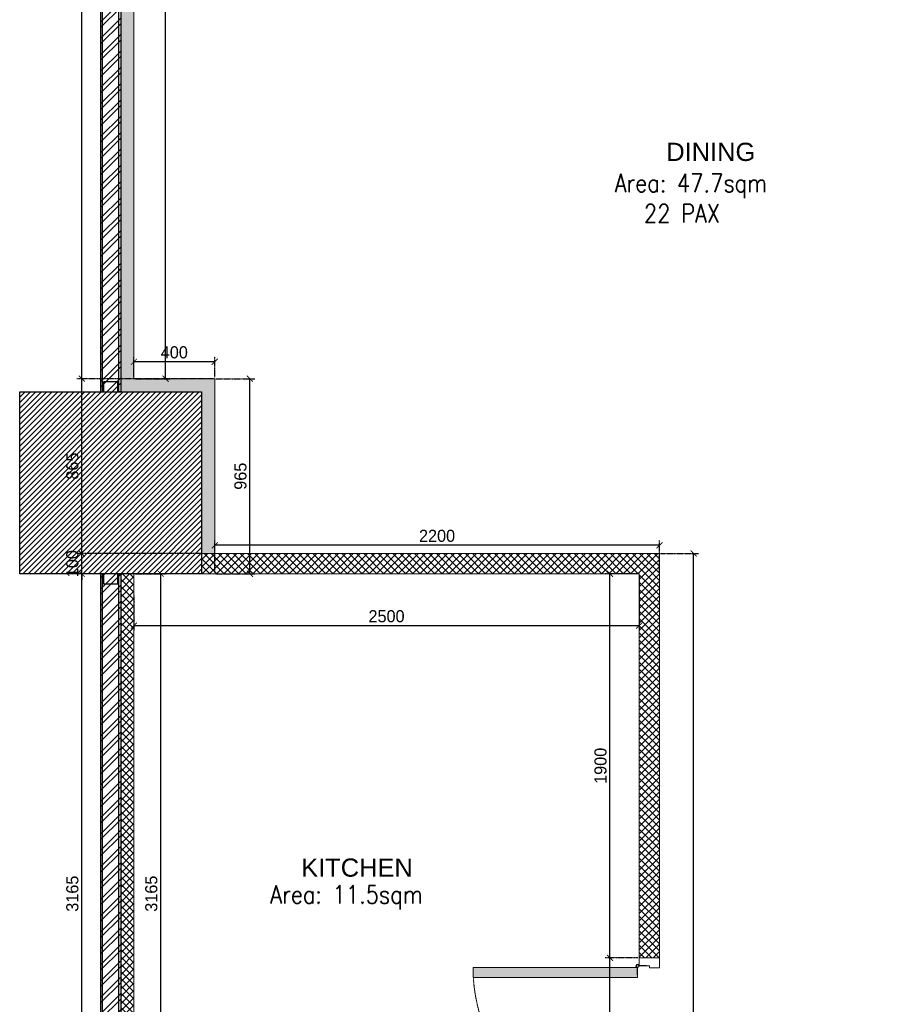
# Model space of a CAD drawing. Header units: millimetres. Extents: x 325 to 233617, y -9828 to 20555.
# Tile 25 of 45: x 138449 to 142732, y 8636 to 13506. Entities that reach past the tile are written whole.
import ezdxf

# ---------------------------------------------------------------- set-up
doc = ezdxf.new("R2010")
doc.units = ezdxf.units.MM
doc.header["$LTSCALE"] = 2.5
for name, pattern in [('( Hidden )', [0.375, 0.25, -0.125]), ('HIDDEN', [0.375, 0.25, -0.125]), ('HIDDEN2 IDS', [1.666875, 1.11125, -0.555625])]:
    doc.linetypes.add(name, pattern=pattern)
for name, color, linetype, lineweight in [('Dimension', 40, 'Continuous', 0), ('ELEVATION 1', 143, 'Continuous', 18), ('HATCH LIGHT', 250, 'Continuous', 0), ('HATCH MEDIUM', 251, 'Continuous', 5), ('ROOM TEXT', 7, 'Continuous', 5), ('TEXT', 40, 'Continuous', 0), ('WALL', 132, 'Continuous', 25)]:
    doc.layers.add(name, color=color, linetype=linetype, lineweight=lineweight)
doc.styles.add('MTEXT', font='romans.shx', dxfattribs={"width": 0.85})
doc.styles.add('RG_3F_TITLE BLOCK_A1$0$A1 TBLOCK LBV$0$Style-arial', font='arial.ttf')
doc.styles.get("Standard").update_dxf_attribs({"font": 'GOTHIC.TTF'})
doc.dimstyles.new('AJKD_30', dxfattribs={"dimscale": 30, "dimtxt": 2, "dimasz": 1, "dimexe": 0.8, "dimexo": 0.8, "dimgap": 0.5, "dimtad": 1, "dimdec": 0, "dimzin": 0, "dimdsep": 46, "dimtxsty": 'Standard', "dimblk": 'ARCHTICK', "dimcen": 0.125, "dimclrd": 251, "dimclre": 251, "dimclrt": 42, "dimadec": 0, "dimazin": 0, "dimtfac": 1, "dimtdec": 0, "dimtix": 1, "dimtmove": 0, "dimatfit": 3, "dimfxl": 0, "dimtolj": 1, "dimtzin": 0, "dimarcsym": 0})

# ---------------------------------------------------------------- blocks, each defined once
blk = doc.blocks.new('*U84')
for points in [[(0, 0), (6936.3, 0), (6936.3, -10), (0, -10)], [(0, -100), (6936.3, -100), (6936.3, -90), (0, -90)]]:
    blk.add_lwpolyline(points, close=True)
at = {"color": 8}
blk.add_lwpolyline([(0, -15), (50, -15), (50, -85), (0, -85)], close=True, dxfattribs=at)
blk = doc.blocks.new('*U|REF|REF|REF|REF|REF|REF82')
for points in [[(0, 0), (7713.3, 0), (7713.3, -10), (0, -10)], [(0, -100), (7713.3, -100), (7713.3, -90), (0, -90)]]:
    blk.add_lwpolyline(points, close=True)
at = {"color": 8}
blk.add_lwpolyline([(7663.3, -15), (7713.3, -15), (7713.3, -85), (7663.3, -85)], close=True, dxfattribs=at)
blk = doc.blocks.new('*U74')
h = blk.add_hatch(color=252)
h.paths.add_polyline_path([(-0.0025, 0.0153, 0.724863), (-0.0025, 0), (-0.0025, -0.036), (-0.0005, -0.036), (-0.0005, -0.0004, 1.209796)])
h.paths.add_polyline_path([(-0.006, 0.0076, -1), (0.006, 0.0076, -1)], flags=16)
blk.add_hatch(color=252).paths.add_polyline_path([(0.0076, 0.0101, -0.06361), (0.008, 0.0081), (0.0436, 0.0081), (0.0436, 0.0101)])
blk.add_lwpolyline([(-0.0025, 0.0153, 0.723917), (-0.0025, 0), (-0.0025, -0.036), (-0.0005, -0.036), (-0.0005, -0.0004, 1.209796), (-0.0025, 0.0153)], format="xyb")
blk.add_lwpolyline([(0.008, 0.0081), (0.0436, 0.0081), (0.0436, 0.0101), (0.0076, 0.0101)])
blk.add_circle((0, 0.0076), 0.00604)
blk = doc.blocks.new('*U117')
h = blk.add_hatch(color=7)
h.dxf.hatch_style = 1
h.paths.add_polyline_path([(47.5, -8.5), (47.5, -822), (97.5, -822), (97.5, -8.5)])
for points in [[(50, 51), (50, 100), (0, 100), (0, 0), (39, 0), (39, 51), (50, 51)], [(850, 51), (850, 100), (900, 100), (900, 0), (861, 0), (861, 51), (850, 51)]]:
    blk.add_lwpolyline(points)
blk.add_lwpolyline([(47.5, -8.5), (47.5, -822), (97.5, -822), (97.5, -8.5)], close=True)
at = {"color": 8, "linetype": 'HIDDEN2 IDS', "ltscale": 0.5}
blk.add_arc((47.5, -8.5), 813.5, 270.0015, 0.5307, dxfattribs=at)
at = {"xscale": -1000, "yscale": 1000, "zscale": 1000, "rotation": 180}
blk.add_blockref('*U74', (39.5, -0.4), dxfattribs=at)
blk = doc.blocks.new('_ArchTick')
at = {"color": 0, "linetype": 'ByBlock', "const_width": 0.15}
blk.add_lwpolyline([(-0.5, -0.5), (0.5, 0.5)], dxfattribs=at)
blk = doc.blocks.new('*D212')
at = {"layer": 'Defpoints', "color": 0}
for p in [(139014.4, 10765.7), (139147.4, 10765.7), (139014.4, 7600.7)]:
    blk.add_point(p, dxfattribs=at)
at = {"layer": 'Dimension', "color": 251, "linetype": 'HIDDEN', "lineweight": -2}
for p, q in [((139020.4, 10765.7), (139171.4, 10765.7)), ((139020.4, 7600.7), (139171.4, 7600.7))]:
    blk.add_line(p, q, dxfattribs=at)
at = {"layer": 'Dimension', "color": 251, "lineweight": -2}
blk.add_line((139147.4, 7600.7), (139147.4, 10765.7), dxfattribs=at)
at = {"layer": 'Dimension', "color": 251, "lineweight": -2, "xscale": 30, "yscale": 30, "zscale": 30}
for p, rotation in [((139147.4, 10765.7), 90), ((139147.4, 7600.7), 270)]:
    blk.add_blockref('_ArchTick', p, dxfattribs=dict(at, rotation=rotation))
at = {"layer": 'Dimension', "color": 42, "insert": (139100.8, 9183.2), "char_height": 60, "attachment_point": 5, "rotation": 90}
blk.add_mtext('\\A1;3165', dxfattribs=at)
blk = doc.blocks.new('*D217')
at = {"layer": 'Defpoints', "color": 0}
for p in [(141369.7, 8865.7), (141514.4, 8865.7), (141514.4, 7965.7)]:
    blk.add_point(p, dxfattribs=at)
at = {"layer": 'Dimension', "color": 251, "linetype": 'HIDDEN', "lineweight": -2}
for p, q in [((141508.4, 8865.7), (141345.7, 8865.7)), ((141508.4, 7965.7), (141345.7, 7965.7))]:
    blk.add_line(p, q, dxfattribs=at)
at = {"layer": 'Dimension', "color": 251, "lineweight": -2}
blk.add_line((141369.7, 7965.7), (141369.7, 8865.7), dxfattribs=at)
at = {"layer": 'Dimension', "color": 251, "lineweight": -2, "xscale": 30, "yscale": 30, "zscale": 30}
for p, rotation in [((141369.7, 8865.7), 90), ((141369.7, 7965.7), 270)]:
    blk.add_blockref('_ArchTick', p, dxfattribs=dict(at, rotation=rotation))
at = {"layer": 'Dimension', "color": 42, "insert": (141323.2, 8415.7), "char_height": 60, "attachment_point": 5, "rotation": 90}
blk.add_mtext('\\A1;900', dxfattribs=at)
blk = doc.blocks.new('*D218')
at = {"layer": 'Defpoints', "color": 0}
for p in [(141369.7, 10765.7), (141514.4, 10765.7), (141514.4, 8865.7)]:
    blk.add_point(p, dxfattribs=at)
at = {"layer": 'Dimension', "color": 251, "linetype": 'HIDDEN', "lineweight": -2}
for p, q in [((141508.4, 10765.7), (141345.7, 10765.7)), ((141508.4, 8865.7), (141345.7, 8865.7))]:
    blk.add_line(p, q, dxfattribs=at)
at = {"layer": 'Dimension', "color": 251, "lineweight": -2}
blk.add_line((141369.7, 8865.7), (141369.7, 10765.7), dxfattribs=at)
at = {"layer": 'Dimension', "color": 251, "lineweight": -2, "xscale": 30, "yscale": 30, "zscale": 30}
for p, rotation in [((141369.7, 10765.7), 90), ((141369.7, 8865.7), 270)]:
    blk.add_blockref('_ArchTick', p, dxfattribs=dict(at, rotation=rotation))
at = {"layer": 'Dimension', "color": 42, "insert": (141323.2, 9815.7), "char_height": 60, "attachment_point": 5, "rotation": 90}
blk.add_mtext('\\A1;1900', dxfattribs=at)
blk = doc.blocks.new('*D219')
at = {"layer": 'Defpoints', "color": 0}
for p in [(141514.4, 10765.7), (139014.4, 10665.7), (139014.4, 10508.8)]:
    blk.add_point(p, dxfattribs=at)
at = {"layer": 'Dimension', "color": 251, "linetype": 'HIDDEN', "lineweight": -2}
for p, q in [((141514.4, 10759.7), (141514.4, 10484.8)), ((139014.4, 10659.7), (139014.4, 10484.8))]:
    blk.add_line(p, q, dxfattribs=at)
at = {"layer": 'Dimension', "color": 251, "lineweight": -2}
blk.add_line((141514.4, 10508.8), (139014.4, 10508.8), dxfattribs=at)
at = {"layer": 'Dimension', "color": 251, "lineweight": -2, "xscale": 30, "yscale": 30, "zscale": 30, "rotation": 180}
blk.add_blockref('_ArchTick', (139014.4, 10508.8), dxfattribs=at)
at = {"layer": 'Dimension', "color": 251, "lineweight": -2, "xscale": 30, "yscale": 30, "zscale": 30}
blk.add_blockref('_ArchTick', (141514.4, 10508.8), dxfattribs=at)
at = {"layer": 'Dimension', "color": 42, "insert": (140264.4, 10555.3), "char_height": 60, "attachment_point": 5}
blk.add_mtext('\\A1;2500', dxfattribs=at)
blk = doc.blocks.new('*D221')
at = {"layer": 'Defpoints', "color": 0}
for p in [(141614.4, 10865.7), (141783.7, 10865.7), (141614.4, 6030.7)]:
    blk.add_point(p, dxfattribs=at)
at = {"layer": 'Dimension', "color": 251, "linetype": 'HIDDEN', "lineweight": -2}
for p, q in [((141620.4, 10865.7), (141807.7, 10865.7)), ((141620.4, 6030.7), (141807.7, 6030.7))]:
    blk.add_line(p, q, dxfattribs=at)
at = {"layer": 'Dimension', "color": 251, "lineweight": -2}
blk.add_line((141783.7, 6030.7), (141783.7, 10865.7), dxfattribs=at)
at = {"layer": 'Dimension', "color": 251, "lineweight": -2, "xscale": 30, "yscale": 30, "zscale": 30}
for p, rotation in [((141783.7, 10865.7), 90), ((141783.7, 6030.7), 270)]:
    blk.add_blockref('_ArchTick', p, dxfattribs=dict(at, rotation=rotation))
at = {"layer": 'Dimension', "color": 42, "insert": (141737.2, 8448.2), "char_height": 60, "attachment_point": 5, "rotation": 90}
blk.add_mtext('\\A1;4835', dxfattribs=at)
blk = doc.blocks.new('*D222')
at = {"layer": 'Defpoints', "color": 0}
for p in [(139414.4, 10906.5), (139414.4, 10765.7), (141614.4, 10765.7)]:
    blk.add_point(p, dxfattribs=at)
at = {"layer": 'Dimension', "color": 251, "linetype": 'HIDDEN', "lineweight": -2}
for p, q in [((139414.4, 10771.7), (139414.4, 10930.5)), ((141614.4, 10771.7), (141614.4, 10930.5))]:
    blk.add_line(p, q, dxfattribs=at)
at = {"layer": 'Dimension', "color": 251, "lineweight": -2}
blk.add_line((141614.4, 10906.5), (139414.4, 10906.5), dxfattribs=at)
at = {"layer": 'Dimension', "color": 251, "lineweight": -2, "xscale": 30, "yscale": 30, "zscale": 30, "rotation": 180}
blk.add_blockref('_ArchTick', (139414.4, 10906.5), dxfattribs=at)
at = {"layer": 'Dimension', "color": 251, "lineweight": -2, "xscale": 30, "yscale": 30, "zscale": 30}
blk.add_blockref('_ArchTick', (141614.4, 10906.5), dxfattribs=at)
at = {"layer": 'Dimension', "color": 42, "insert": (140514.4, 10953), "char_height": 60, "attachment_point": 5}
blk.add_mtext('\\A1;2200', dxfattribs=at)
blk = doc.blocks.new('*D223')
at = {"layer": 'Defpoints', "color": 0}
for p in [(139414.4, 11730.7), (139588.3, 11730.7), (139414.4, 10765.7)]:
    blk.add_point(p, dxfattribs=at)
at = {"layer": 'Dimension', "color": 251, "linetype": 'HIDDEN', "lineweight": -2}
for p, q in [((139420.4, 11730.7), (139612.3, 11730.7)), ((139420.4, 10765.7), (139612.3, 10765.7))]:
    blk.add_line(p, q, dxfattribs=at)
at = {"layer": 'Dimension', "color": 251, "lineweight": -2}
blk.add_line((139588.3, 10765.7), (139588.3, 11730.7), dxfattribs=at)
at = {"layer": 'Dimension', "color": 251, "lineweight": -2, "xscale": 30, "yscale": 30, "zscale": 30}
for p, rotation in [((139588.3, 11730.7), 90), ((139588.3, 10765.7), 270)]:
    blk.add_blockref('_ArchTick', p, dxfattribs=dict(at, rotation=rotation))
at = {"layer": 'Dimension', "color": 42, "insert": (139541.8, 11248.2), "char_height": 60, "attachment_point": 5, "rotation": 90}
blk.add_mtext('\\A1;965', dxfattribs=at)
blk = doc.blocks.new('*D224')
at = {"layer": 'Defpoints', "color": 0}
for p in [(139014.4, 11814.2), (139014.4, 11730.7), (139414.4, 11730.7)]:
    blk.add_point(p, dxfattribs=at)
at = {"layer": 'Dimension', "color": 251, "linetype": 'HIDDEN', "lineweight": -2}
for p, q in [((139014.4, 11736.7), (139014.4, 11838.2)), ((139414.4, 11736.7), (139414.4, 11838.2))]:
    blk.add_line(p, q, dxfattribs=at)
at = {"layer": 'Dimension', "color": 251, "lineweight": -2}
blk.add_line((139414.4, 11814.2), (139014.4, 11814.2), dxfattribs=at)
at = {"layer": 'Dimension', "color": 251, "lineweight": -2, "xscale": 30, "yscale": 30, "zscale": 30, "rotation": 180}
blk.add_blockref('_ArchTick', (139014.4, 11814.2), dxfattribs=at)
at = {"layer": 'Dimension', "color": 251, "lineweight": -2, "xscale": 30, "yscale": 30, "zscale": 30}
blk.add_blockref('_ArchTick', (139414.4, 11814.2), dxfattribs=at)
at = {"layer": 'Dimension', "color": 42, "insert": (139214.4, 11860.7), "char_height": 60, "attachment_point": 5}
blk.add_mtext('\\A1;400', dxfattribs=at)
blk = doc.blocks.new('*D225')
at = {"layer": 'Defpoints', "color": 0}
for p in [(139014.4, 19225.2), (139171.5, 19225.2), (139014.4, 11730.7)]:
    blk.add_point(p, dxfattribs=at)
at = {"layer": 'Dimension', "color": 251, "linetype": 'HIDDEN', "lineweight": -2}
for p, q in [((139020.4, 19225.2), (139195.5, 19225.2)), ((139020.4, 11730.7), (139195.5, 11730.7))]:
    blk.add_line(p, q, dxfattribs=at)
at = {"layer": 'Dimension', "color": 251, "lineweight": -2}
blk.add_line((139171.5, 11730.7), (139171.5, 19225.2), dxfattribs=at)
at = {"layer": 'Dimension', "color": 251, "lineweight": -2, "xscale": 30, "yscale": 30, "zscale": 30}
for p, rotation in [((139171.5, 19225.2), 90), ((139171.5, 11730.7), 270)]:
    blk.add_blockref('_ArchTick', p, dxfattribs=dict(at, rotation=rotation))
at = {"layer": 'Dimension', "color": 42, "insert": (139125, 15477.9), "char_height": 60, "attachment_point": 5, "rotation": 90}
blk.add_mtext('\\A1;7494', dxfattribs=at)
blk = doc.blocks.new('*D239')
at = {"layer": 'Defpoints', "color": 0}
for p in [(138756.6, 10765.7), (139014.4, 10765.7), (139014.4, 7600.7)]:
    blk.add_point(p, dxfattribs=at)
at = {"layer": 'Dimension', "color": 251, "linetype": 'HIDDEN', "lineweight": -2}
for p, q in [((139008.4, 10765.7), (138732.6, 10765.7)), ((139008.4, 7600.7), (138732.6, 7600.7))]:
    blk.add_line(p, q, dxfattribs=at)
at = {"layer": 'Dimension', "color": 251, "lineweight": -2}
blk.add_line((138756.6, 7600.7), (138756.6, 10765.7), dxfattribs=at)
at = {"layer": 'Dimension', "color": 251, "lineweight": -2, "xscale": 30, "yscale": 30, "zscale": 30}
for p, rotation in [((138756.6, 10765.7), 90), ((138756.6, 7600.7), 270)]:
    blk.add_blockref('_ArchTick', p, dxfattribs=dict(at, rotation=rotation))
at = {"layer": 'Dimension', "color": 42, "insert": (138710.1, 9183.2), "char_height": 60, "attachment_point": 5, "rotation": 90}
blk.add_mtext('\\A1;3165', dxfattribs=at)
blk = doc.blocks.new('*D240')
at = {"layer": 'Defpoints', "color": 0}
for p in [(138756.6, 10865.7), (139349.4, 10865.7), (138949.8, 10765.7)]:
    blk.add_point(p, dxfattribs=at)
at = {"layer": 'Dimension', "color": 251, "linetype": 'HIDDEN', "lineweight": -2}
for p, q in [((139343.4, 10865.7), (138732.6, 10865.7)), ((138943.8, 10765.7), (138732.6, 10765.7))]:
    blk.add_line(p, q, dxfattribs=at)
at = {"layer": 'Dimension', "color": 251, "lineweight": -2}
for p, q in [((138756.6, 10865.7), (138756.6, 10895.7)), ((138756.6, 10765.7), (138756.6, 10865.7)), ((138756.6, 10765.7), (138756.6, 10735.7))]:
    blk.add_line(p, q, dxfattribs=at)
at = {"layer": 'Dimension', "color": 251, "lineweight": -2, "xscale": 30, "yscale": 30, "zscale": 30}
for p, rotation in [((138756.6, 10865.7), 270), ((138756.6, 10765.7), 90)]:
    blk.add_blockref('_ArchTick', p, dxfattribs=dict(at, rotation=rotation))
at = {"layer": 'Dimension', "color": 42, "insert": (138710.1, 10815.7), "char_height": 60, "attachment_point": 5, "rotation": 90}
blk.add_mtext('\\A1;100', dxfattribs=at)
blk = doc.blocks.new('*D241')
at = {"layer": 'Defpoints', "color": 0}
for p in [(138756.6, 11730.7), (139414.4, 11730.7), (139349.4, 10865.7)]:
    blk.add_point(p, dxfattribs=at)
at = {"layer": 'Dimension', "color": 251, "linetype": 'HIDDEN', "lineweight": -2}
for p, q in [((139408.4, 11730.7), (138732.6, 11730.7)), ((139343.4, 10865.7), (138732.6, 10865.7))]:
    blk.add_line(p, q, dxfattribs=at)
at = {"layer": 'Dimension', "color": 251, "lineweight": -2}
blk.add_line((138756.6, 10865.7), (138756.6, 11730.7), dxfattribs=at)
at = {"layer": 'Dimension', "color": 251, "lineweight": -2, "xscale": 30, "yscale": 30, "zscale": 30}
for p, rotation in [((138756.6, 11730.7), 90), ((138756.6, 10865.7), 270)]:
    blk.add_blockref('_ArchTick', p, dxfattribs=dict(at, rotation=rotation))
at = {"layer": 'Dimension', "color": 42, "insert": (138710.1, 11298.2), "char_height": 60, "attachment_point": 5, "rotation": 90}
blk.add_mtext('\\A1;865', dxfattribs=at)
blk = doc.blocks.new('*D242')
at = {"layer": 'Defpoints', "color": 0}
for p in [(138756.6, 19225.2), (139014.4, 19225.2), (139414.4, 11730.7)]:
    blk.add_point(p, dxfattribs=at)
at = {"layer": 'Dimension', "color": 251, "linetype": 'HIDDEN', "lineweight": -2}
for p, q in [((139008.4, 19225.2), (138732.6, 19225.2)), ((139408.4, 11730.7), (138732.6, 11730.7))]:
    blk.add_line(p, q, dxfattribs=at)
at = {"layer": 'Dimension', "color": 251, "lineweight": -2}
blk.add_line((138756.6, 11730.7), (138756.6, 19225.2), dxfattribs=at)
at = {"layer": 'Dimension', "color": 251, "lineweight": -2, "xscale": 30, "yscale": 30, "zscale": 30}
for p, rotation in [((138756.6, 19225.2), 90), ((138756.6, 11730.7), 270)]:
    blk.add_blockref('_ArchTick', p, dxfattribs=dict(at, rotation=rotation))
at = {"layer": 'Dimension', "color": 42, "insert": (138710.1, 15477.9), "char_height": 60, "attachment_point": 5, "rotation": 90}
blk.add_mtext('\\A1;7494', dxfattribs=at)

msp = doc.modelspace()

# ---------------------------------------------------------------- hatches: boundary and pattern name
at = {"layer": 'HATCH LIGHT'}
h = msp.add_hatch(dxfattribs=at)
h.set_pattern_fill('ANSI32', color=256, scale=6)
h.paths.add_polyline_path([(138949.4, 19379), (138849.4, 19379), (138849.4, 11665.7), (138949.4, 11665.7)])
h = msp.add_hatch(dxfattribs=at)
h.set_pattern_fill('ANSI36', color=256, scale=7)
h.paths.add_polyline_path([(139014.4, 19225.2), (139721.4, 19225.2), (139720.2, 19228.9), (139670, 19379), (138949.4, 19379), (138949.4, 11665.7), (139349.4, 11665.7), (139349.4, 10865.7), (139414.4, 10865.7), (139414.4, 11730.7), (139014.4, 11730.7)])
h = msp.add_hatch(dxfattribs=at)
h.set_pattern_fill('ANSI31', color=256, scale=6)
h.paths.add_polyline_path([(139349.4, 11665.7), (138449.4, 11665.7), (138449.4, 10765.7), (139349.4, 10765.7)])
h = msp.add_hatch(dxfattribs=at)
h.set_pattern_fill('ANSI37', color=256, scale=8)
h.set_pattern_definition([(45, (139442.583, 7515.665), (-17.96051, 17.96051), []), (135, (139442.583, 7515.665), (-17.96051, -17.96051), [])])
h.paths.add_polyline_path([(141614.4, 7965.7), (141514.4, 7965.7), (141514.4, 5965.7), (141614.4, 5965.7)])
h.paths.add_polyline_path([(141514.4, 6030.7), (140464.4, 6030.7), (140465.1, 5965.7), (141514.4, 5965.7)])
h.paths.add_polyline_path([(140464.4, 6964.4), (140364.4, 6964.4), (140364.4, 6903.2), (140364.4, 6850.7), (140364.4, 6030.7), (139014.4, 6030.7), (139014.4, 7500.7), (139715, 7500.7), (139914.4, 7500.7), (139914.4, 7600.7), (139755.8, 7600.7), (139014.4, 7600.7), (139014.4, 10765.7), (138949.4, 10765.7), (138949.4, 5965.7), (140465.1, 5965.7), (140464.4, 6030.7)])
h.paths.add_polyline_path([(141614.4, 10865.7), (139349.4, 10865.7), (139349.4, 10765.7), (141514.4, 10765.7), (141514.4, 9165.7), (141514.4, 8865.7), (141614.4, 8865.7)])
h = msp.add_hatch(dxfattribs=at)
h.set_pattern_fill('ANSI32', color=256, scale=6)
h.set_pattern_definition([(45, (253.3, 278.26), (-40.411153, 40.411153), []), (45, (280.24, 278.26), (-40.411153, 40.411153), [])])
h.paths.add_polyline_path([(138949.4, 10765.7), (138849.4, 10765.7), (138849.4, 3830.2), (138949.4, 3830.2)])

# ---------------------------------------------------------------- linework, layer by layer
at = {"layer": 'ELEVATION 1'}
for p, q in [((139014.4, 11730.7), (139014.4, 19225.2)), ((139014.4, 11730.7), (139414.4, 11730.7)), ((139414.4, 10865.7), (139414.4, 11730.7)), ((139349.4, 10865.7), (141614.4, 10865.7)), ((141614.4, 10865.7), (141614.4, 8865.7)), ((139014.4, 10765.7), (139014.4, 7600.7)), ((139349.4, 10765.7), (141514.4, 10765.7)), ((141514.4, 10765.7), (141514.4, 8865.7)), ((141614.4, 8865.7), (141514.4, 8865.7))]:
    msp.add_line(p, q, dxfattribs=at)
at = {"layer": 'HATCH MEDIUM', "linetype": '( Hidden )'}
msp.add_lwpolyline([(139704.3, 20555, 0.012104), (139855, 20008), (140077.1, 19344.1, 0.171223), (145053.2, 13338.1), (145664.1, 12996.4, 0.03154), (147014.9, 12398.1)], format="xyb", dxfattribs=at)
at = {"layer": 'WALL'}
msp.add_lwpolyline([(138449.4, 11665.7), (139349.4, 11665.7), (139349.4, 10765.7), (138449.4, 10765.7)], close=True, dxfattribs=at)

# ---------------------------------------------------------------- block references
at = {"layer": 'HATCH MEDIUM', "extrusion": (0, 0, -1), "xscale": -1, "zscale": -1, "rotation": 89.99970790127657}
msp.add_blockref('*U117', (-141514.4, 8865.7), dxfattribs=at)
at = {"layer": 'WALL', "xscale": -1, "rotation": 90}
for name, p in [('*U|REF|REF|REF|REF|REF|REF82', (138849.4, 19379)), ('*U84', (138849.4, 10765.7))]:
    msp.add_blockref(name, p, dxfattribs=at)

# ---------------------------------------------------------------- texts
at = {"layer": 'ROOM TEXT', "char_height": 90, "attachment_point": 7, "style": 'MTEXT'}
for s, insert in [('\\A1;{\\W1.805964; }Area: 47.7sqm\\P{\\W4.153583; }22 PAX', (141281.9, 12503.2, 0.2)), ('\\A1;{\\W1.805964; }Area: 11.5sqm', (139577.8, 9104.5, 0.2))]:
    msp.add_mtext_dynamic_manual_height_columns(s, width=1162.931, gutter_width=1.8, heights=[0], dxfattribs=dict(at, insert=insert))
at = {"layer": 'TEXT', "char_height": 90, "attachment_point": 1, "style": 'RG_3F_TITLE BLOCK_A1$0$A1 TBLOCK LBV$0$Style-arial'}
for s, insert, width in [('{\\W6.09543;  }DINING', (141222.9, 12897.7), 1274.194), ('{\\W5.77459;  }KITCHEN', (139438.9, 9357.2), 1339.194)]:
    msp.add_mtext(s, dxfattribs=dict(at, insert=insert, width=width))

# ---------------------------------------------------------------- dimensions: what is measured, and where the dimension line sits
at = {"layer": 'Dimension'}
for base, p1, p2, override, picture, middle in [((138756.6244, 19225.1544), (139414.3723, 11730.6648), (139014.3723, 19225.1544), {"dimexo": 0.2, "dimtmove": 1, "dimfxl": 10}, '*D242', (138710.1152, 15477.9096)), ((139171.5468, 19225.1544), (139014.3723, 11730.6648), (139014.3723, 19225.1544), {"dimexo": 0.2, "dimfxl": 10}, '*D225', (139125.0377, 15477.9096)), ((138756.6, 11730.7), (139349.4, 10865.7), (139414.4, 11730.7), {"dimexo": 0.2, "dimtmove": 1, "dimfxl": 10}, '*D241', (138710.1, 11298.2)), ((139588.3, 11730.7), (139414.4, 10765.7), (139414.4, 11730.7), {"dimexo": 0.2, "dimfxl": 10}, '*D223', (139541.8, 11248.2)), ((138756.6, 10865.7), (138949.8, 10765.7), (139349.4, 10865.7), {"dimexo": 0.2, "dimfxl": 10}, '*D240', (138710.1, 10815.7)), ((141783.7, 10865.7), (141614.4, 6030.7), (141614.4, 10865.7), {"dimexo": 0.2, "dimfxl": 10}, '*D221', (141737.2, 8448.2)), ((138756.6, 10765.7), (139014.4, 7600.7), (139014.4, 10765.7), {"dimexo": 0.2, "dimtmove": 1, "dimfxl": 10}, '*D239', (138710.1, 9183.2)), ((139147.4, 10765.7), (139014.4, 7600.7), (139014.4, 10765.7), {"dimexo": 0.2, "dimfxl": 10}, '*D212', (139100.8, 9183.2)), ((141369.7, 10765.7), (141514.4, 8865.7), (141514.4, 10765.7), {"dimexo": 0.2, "dimfxl": 10}, '*D218', (141323.2, 9815.7)), ((141369.7, 8865.7), (141514.4, 7965.7), (141514.4, 8865.7), {"dimexo": 0.2, "dimfxl": 10}, '*D217', (141323.2, 8415.7))]:
    dim = msp.add_linear_dim(base=base, p1=p1, p2=p2, angle=90, dimstyle='AJKD_30', override=override, dxfattribs=at)
    dim.commit()
    dim.dimension.update_dxf_attribs({"geometry": picture, "text_midpoint": middle})
for base, p1, p2, picture, middle in [((139014.4, 11814.2), (139414.4, 11730.7), (139014.4, 11730.7), '*D224', (139214.4, 11860.7)), ((139414.4, 10906.5), (141614.4, 10765.7), (139414.4, 10765.7), '*D222', (140514.4, 10953)), ((139014.4, 10508.8), (141514.4, 10765.7), (139014.4, 10665.7), '*D219', (140264.4, 10555.3))]:
    dim = msp.add_linear_dim(base=base, p1=p1, p2=p2, dimstyle='AJKD_30', override={"dimexo": 0.2, "dimfxl": 10}, dxfattribs=at)
    dim.commit()
    dim.dimension.update_dxf_attribs({"geometry": picture, "text_midpoint": middle})

doc.saveas('drawing.dxf')
